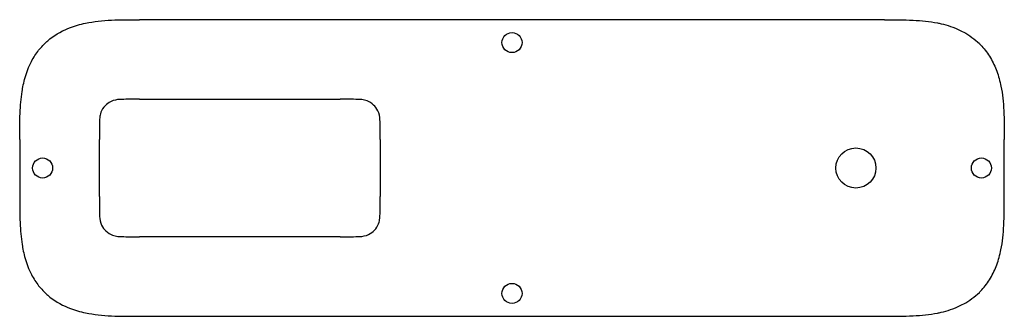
# Model space of a CAD drawing. Header units: millimetres. Extents: x -86 to 86, y 134 to 186.
import ezdxf

# ---------------------------------------------------------------- set-up
doc = ezdxf.new("R2010")
doc.units = ezdxf.units.MM
doc.layers.get('0').update_dxf_attribs({"linetype": 'CONTINUOUS'})

msp = doc.modelspace()

# ---------------------------------------------------------------- linework, layer by layer
for p, q in [((65, 185.8), (-65, 185.8)), ((-65, 171.9), (-30, 171.9)), ((-85.9, 164.9), (-85.9, 154.9)), ((-72, 154.9), (-72, 164.9)), ((-23, 164.9), (-23, 154.9)), ((85.9, 154.9), (85.9, 164.9)), ((-30, 147.9), (-65, 147.9)), ((-65, 134), (65, 134))]:
    msp.add_line(p, q)
for centre, radius in [((0, 181.8), 1.75), ((60, 159.9), 3.5), ((-81.9, 159.9), 1.75), ((81.9, 159.9), 1.75), ((0, 138), 1.75)]:
    msp.add_circle(centre, radius)
for points, knots in [([(-85.9, 164.9), (-85.9, 166.53), (-85.89, 168.02), (-85.83, 169.44), (-85.77, 170.82), (-85.67, 172.05), (-85.48, 173.25), (-85.37, 173.97), (-85.21, 174.78), (-84.94, 175.71), (-84.67, 176.63), (-84.34, 177.52), (-83.84, 178.49), (-83.47, 179.21), (-83, 179.92), (-82.59, 180.45), (-82.53, 180.53), (-82.47, 180.61), (-82.41, 180.68), (-81.97, 181.21), (-81.41, 181.76), (-81.01, 182.11), (-80.01, 182.98), (-78.76, 183.73), (-77.48, 184.26), (-77.38, 184.3), (-77.29, 184.34), (-77.2, 184.37), (-76.31, 184.72), (-75.37, 184.99), (-74.41, 185.19), (-72.95, 185.5), (-71.49, 185.64), (-69.88, 185.72), (-68.3, 185.8), (-66.71, 185.8), (-65, 185.8)], [0, 0, 0, 0, 0.433467, 0.433467, 0.433467, 0.856472, 0.856472, 0.856472, 1.1095, 1.1095, 1.1095, 1.356422, 1.356422, 1.356422, 1.55818, 1.55818, 1.55818, 1.588711, 1.588711, 1.588711, 1.815394, 1.815394, 1.815394, 2.340196, 2.340196, 2.340196, 2.378317, 2.378317, 2.378317, 2.732525, 2.732525, 2.732525, 3.253125, 3.253125, 3.253125, 3.761161, 3.761161, 3.761161, 3.761161]), ([(65, 185.8), (66.69, 185.8), (68.34, 185.8), (69.98, 185.71), (71.5, 185.63), (72.88, 185.49), (74.25, 185.22), (74.34, 185.2), (74.44, 185.19), (74.53, 185.17), (75.54, 184.95), (76.6, 184.66), (77.84, 184.1), (78.15, 183.96), (78.48, 183.81), (78.82, 183.62), (79.77, 183.1), (80.76, 182.39), (81.55, 181.62), (81.69, 181.48), (81.82, 181.34), (81.95, 181.2), (82.51, 180.59), (83.06, 179.85), (83.49, 179.13), (83.92, 178.4), (84.28, 177.61), (84.59, 176.78), (84.89, 175.96), (85.14, 175.07), (85.32, 174.17), (85.59, 172.82), (85.73, 171.43), (85.81, 169.86), (85.89, 168.32), (85.9, 166.7), (85.9, 164.9)], [0, 0, 0, 0, 0.980221, 0.980221, 0.980221, 1.876622, 1.876622, 1.876622, 1.936785, 1.936785, 1.936785, 2.553508, 2.553508, 2.553508, 2.710076, 2.710076, 2.710076, 3.205342, 3.205342, 3.205342, 3.294018, 3.294018, 3.294018, 3.676284, 3.676284, 3.676284, 4.049324, 4.049324, 4.049324, 4.425889, 4.425889, 4.425889, 4.97935, 4.97935, 4.97935, 5.519453, 5.519453, 5.519453, 5.519453]), ([(-68.06, 171.88), (-68.54, 171.87), (-69.07, 171.85), (-70.1, 171.49), (-70.48, 171.23), (-71.06, 170.72), (-71.38, 170.35), (-71.77, 169.54), (-71.85, 169.22), (-71.96, 168.6), (-71.97, 168.28), (-71.97, 167.97)], [0, 0, 0, 0, 0.1452899, 0.1452899, 0.2726167, 0.2726167, 0.4023977, 0.4023977, 0.4925615, 0.4925615, 0.5978173, 0.5978173, 0.5978173, 0.5978173]), ([(-23.03, 167.97), (-23.04, 168.46), (-23.06, 168.98), (-23.42, 170.01), (-23.67, 170.39), (-24.19, 170.97), (-24.56, 171.29), (-25.38, 171.68), (-25.69, 171.76), (-26.31, 171.86), (-26.63, 171.87), (-26.94, 171.88)], [0, 0, 0, 0, 0.1452619, 0.1452619, 0.2724799, 0.2724799, 0.4022768, 0.4022768, 0.4926133, 0.4926133, 0.5981262, 0.5981262, 0.5981262, 0.5981262]), ([(-85.9, 154.9), (-85.9, 153.27), (-85.89, 151.78), (-85.83, 150.36), (-85.77, 148.98), (-85.67, 147.75), (-85.48, 146.55), (-85.37, 145.83), (-85.21, 145.02), (-84.94, 144.09), (-84.67, 143.17), (-84.34, 142.28), (-83.84, 141.31), (-83.47, 140.59), (-83, 139.88), (-82.59, 139.35), (-82.53, 139.27), (-82.47, 139.19), (-82.41, 139.12), (-81.97, 138.59), (-81.41, 138.04), (-81.01, 137.69), (-80.01, 136.82), (-78.76, 136.07), (-77.48, 135.54), (-77.38, 135.5), (-77.29, 135.46), (-77.2, 135.43), (-76.31, 135.08), (-75.37, 134.81), (-74.41, 134.61), (-72.95, 134.3), (-71.49, 134.16), (-69.88, 134.08), (-68.3, 134), (-66.71, 134), (-65, 134)], [0, 0, 0, 0, 0.433467, 0.433467, 0.433467, 0.856472, 0.856472, 0.856472, 1.1095, 1.1095, 1.1095, 1.356422, 1.356422, 1.356422, 1.55818, 1.55818, 1.55818, 1.588711, 1.588711, 1.588711, 1.815394, 1.815394, 1.815394, 2.340196, 2.340196, 2.340196, 2.378317, 2.378317, 2.378317, 2.732525, 2.732525, 2.732525, 3.253125, 3.253125, 3.253125, 3.761161, 3.761161, 3.761161, 3.761161]), ([(65, 134), (66.69, 134), (68.34, 134), (69.98, 134.09), (71.5, 134.17), (72.88, 134.31), (74.25, 134.58), (74.34, 134.6), (74.44, 134.61), (74.53, 134.63), (75.54, 134.85), (76.6, 135.14), (77.84, 135.7), (78.15, 135.84), (78.48, 135.99), (78.82, 136.18), (79.77, 136.7), (80.76, 137.41), (81.55, 138.18), (81.69, 138.32), (81.82, 138.46), (81.95, 138.6), (82.51, 139.21), (83.06, 139.95), (83.49, 140.67), (83.92, 141.4), (84.28, 142.19), (84.59, 143.02), (84.89, 143.84), (85.14, 144.73), (85.32, 145.63), (85.59, 146.98), (85.73, 148.37), (85.81, 149.94), (85.89, 151.48), (85.9, 153.1), (85.9, 154.9)], [0, 0, 0, 0, 0.980221, 0.980221, 0.980221, 1.876622, 1.876622, 1.876622, 1.936785, 1.936785, 1.936785, 2.553508, 2.553508, 2.553508, 2.710076, 2.710076, 2.710076, 3.205342, 3.205342, 3.205342, 3.294018, 3.294018, 3.294018, 3.676284, 3.676284, 3.676284, 4.049324, 4.049324, 4.049324, 4.425889, 4.425889, 4.425889, 4.97935, 4.97935, 4.97935, 5.519453, 5.519453, 5.519453, 5.519453]), ([(-71.97, 151.83), (-71.96, 151.34), (-71.94, 150.82), (-71.58, 149.79), (-71.33, 149.41), (-70.81, 148.83), (-70.44, 148.51), (-69.62, 148.12), (-69.31, 148.04), (-68.69, 147.94), (-68.37, 147.93), (-68.06, 147.92)], [0, 0, 0, 0, 0.1452619, 0.1452619, 0.2724799, 0.2724799, 0.4022768, 0.4022768, 0.4926133, 0.4926133, 0.5981262, 0.5981262, 0.5981262, 0.5981262]), ([(-26.94, 147.92), (-26.46, 147.93), (-25.93, 147.95), (-24.9, 148.31), (-24.52, 148.57), (-23.94, 149.08), (-23.62, 149.45), (-23.23, 150.26), (-23.15, 150.58), (-23.04, 151.2), (-23.03, 151.52), (-23.03, 151.83)], [0, 0, 0, 0, 0.1452899, 0.1452899, 0.2726167, 0.2726167, 0.4023977, 0.4023977, 0.4925615, 0.4925615, 0.5978173, 0.5978173, 0.5978173, 0.5978173])]:
    msp.add_open_spline(points, degree=3, knots=knots)
for points in [[(-65, 171.9), (-66.14, 171.9), (-67.18, 171.9), (-68.06, 171.88)], [(-26.94, 171.88), (-27.82, 171.9), (-28.86, 171.9), (-30, 171.9)], [(-71.97, 167.97), (-71.99, 167.09), (-72, 166.06), (-72, 164.9)], [(-23, 164.9), (-23, 166.06), (-23.01, 167.09), (-23.03, 167.97)], [(-72, 154.9), (-72, 153.74), (-71.99, 152.71), (-71.97, 151.83)], [(-23.03, 151.83), (-23.01, 152.71), (-23, 153.74), (-23, 154.9)], [(-68.06, 147.92), (-67.18, 147.9), (-66.14, 147.9), (-65, 147.9)], [(-30, 147.9), (-28.86, 147.9), (-27.82, 147.9), (-26.94, 147.92)]]:
    msp.add_open_spline(points, degree=3)

doc.saveas('drawing.dxf')
